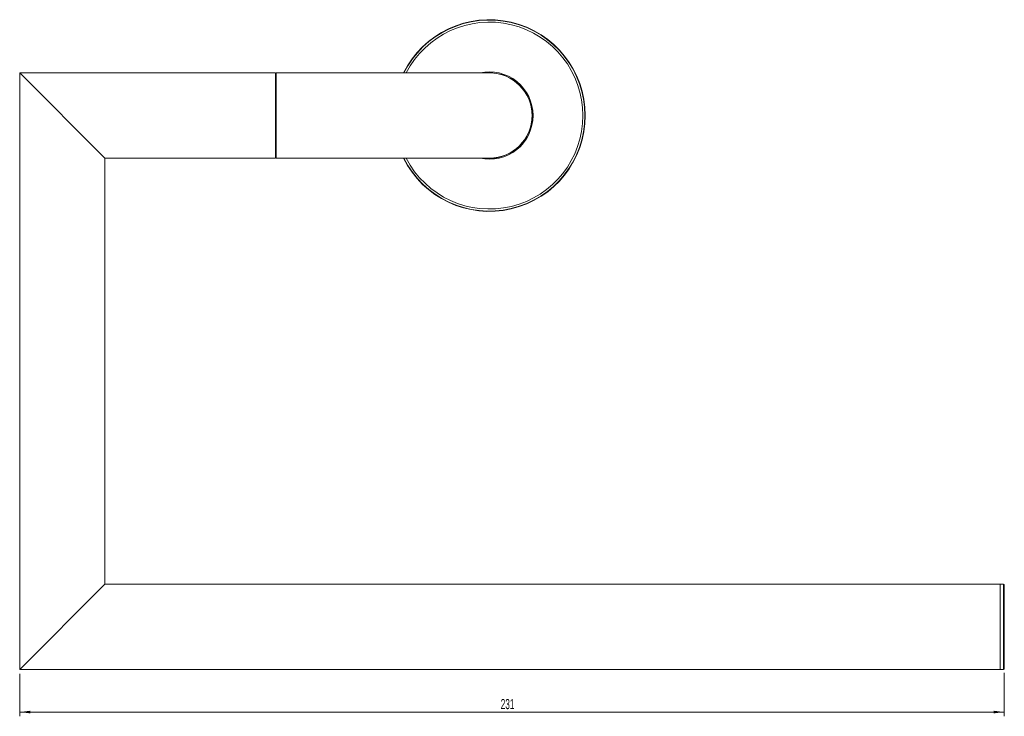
# Model space of a CAD drawing. Header units: millimetres. Extents: x -397 to 242, y -12 to 591.
# Tile 2 of 4: x -397 to -166, y 428 to 591. Entities that reach past the tile are written whole.
import ezdxf

# ---------------------------------------------------------------- set-up
doc = ezdxf.new("R2010")
doc.units = ezdxf.units.MM
doc.styles.add('SLDTEXTSTYLE0', font='TXT', dxfattribs={"width": 0.605})
doc.dimstyles.new('SLDDIMSTYLE0', dxfattribs={"dimtxt": 2.311487, "dimasz": 2.5, "dimexe": 0, "dimexo": 0.0625, "dimgap": 0.577872, "dimtad": 1, "dimtoh": 1, "dimrnd": 1e-09, "dimzin": 12, "dimdsep": 46, "dimtxsty": 'SLDTEXTSTYLE0', "dimsah": 1, "dimcen": 0.09, "dimadec": 0, "dimazin": 0, "dimtfac": 1, "dimtofl": 0, "dimtmove": 0, "dimatfit": 3, "dimfxl": 1, "dimfrac": 2, "dimtolj": 1, "dimtzin": 12, "dimarcsym": 0})

# ---------------------------------------------------------------- blocks, each defined once
blk = doc.blocks.new('*D1')
at = {"color": 7, "linetype": 'Continuous', "lineweight": 0}
for p, q in [((-397.45, 437.86), (-397.45, 427.86)), ((-166.45, 438.06), (-166.45, 427.86)), ((-397.45, 428.86), (-166.45, 428.86))]:
    blk.add_line(p, q, dxfattribs=at)
for points in [[(-397.45, 428.86), (-394.95, 428.55), (-394.95, 429.17)], [(-166.45, 428.86), (-168.95, 429.17), (-168.95, 428.55)]]:
    blk.add_solid(points, dxfattribs=at)
at = {"color": 7, "linetype": 'Continuous', "lineweight": 0, "insert": (-284.59, 431.93), "char_height": 2.381, "attachment_point": 1, "style": 'SLDTEXTSTYLE0'}
blk.add_mtext('231', dxfattribs=at)

msp = doc.modelspace()

# ---------------------------------------------------------------- linework, layer by layer
at = {"color": 7, "linetype": 'Continuous', "lineweight": 15}
for p, q in [((-337.447, 578.862), (-397.447, 578.862)), ((-397.447, 578.862), (-397.447, 438.862)), ((-397.447, 578.862), (-377.447, 558.862)), ((-337.447, 578.862), (-337.447, 558.862)), ((-287.247, 578.862), (-337.247, 578.862)), ((-337.247, 578.862), (-337.247, 558.862)), ((-377.447, 558.862), (-337.447, 558.862)), ((-377.447, 458.862), (-377.447, 558.862)), ((-337.247, 558.862), (-287.247, 558.862)), ((-397.447, 438.862), (-377.447, 458.862)), ((-167.447, 458.862), (-377.447, 458.862)), ((-166.647, 458.862), (-167.447, 458.862)), ((-167.447, 449.684), (-167.447, 458.862)), ((-166.447, 458.662), (-166.447, 449.667)), ((-167.447, 438.862), (-167.447, 449.684)), ((-166.447, 449.667), (-166.447, 439.062)), ((-397.447, 438.862), (-167.447, 438.862)), ((-167.447, 438.862), (-166.647, 438.862))]:
    msp.add_line(p, q, dxfattribs=at)
at = {"color": 142, "linetype": 'Continuous', "lineweight": 0, "true_color": 0x0080c0}
for p, q in [((-287.226, 558.831), (-288.044, 558.862)), ((-167.447, 458.862), (-167.447, 438.862))]:
    msp.add_line(p, q, dxfattribs=at)
at = {"color": 8, "linetype": 'Continuous', "lineweight": 15}
for p, q in [((-166.647, 449.684), (-166.647, 458.862)), ((-166.647, 438.862), (-166.647, 449.684))]:
    msp.add_line(p, q, dxfattribs=at)
at = {"color": 142, "linetype": 'Continuous', "lineweight": 0, "true_color": 0x0080c0, "flags": 128}
for points in [[(-288.044, 578.862), (-286.822, 578.885), (-286.431, 578.861)], [(-277.563, 571.481), (-277.36, 570.558), (-277.216, 568.862)], [(-277.216, 568.862), (-277.36, 567.167), (-277.643, 565.966)]]:
    msp.add_lwpolyline(points, dxfattribs=at)
at = {"color": 7, "linetype": 'Continuous', "lineweight": 15}
for centre, radius, start, end in [((-287.247, 568.862), 22.5, 206.3878, 153.6122), ((-287.247, 568.862), 10, 270, 90), ((-166.647, 458.662), 0.2, 360, 90), ((-166.647, 439.062), 0.2, 270, 0)]:
    msp.add_arc(centre, radius, start, end, dxfattribs=at)
at = {"color": 8, "linetype": 'Continuous', "lineweight": 15}
for radius, start, end in [(22.42, 206.48984, 153.51016), (21.933, 0, 152.87452), (10.25, 0, 102.68442), (10.048, 0, 95.58648), (21.933, 207.12548, 0), (10.25, 257.31558, 0), (10.048, 264.41352, 0)]:
    msp.add_arc((-287.247, 568.862), radius, start, end, dxfattribs=at)

# ---------------------------------------------------------------- dimensions: what is measured, and where the dimension line sits
at = {"color": 7, "linetype": 'Continuous', "lineweight": 0}
dim = msp.add_linear_dim(base=(-166.447, 428.862), p1=(-397.447, 438.862), p2=(-166.447, 439.062), dimstyle='SLDDIMSTYLE0', dxfattribs=at)
dim.commit()
dim.dimension.update_dxf_attribs({"geometry": '*D1', "text_midpoint": (-281.947, 428.862), "dimtype": 160})

doc.saveas('drawing.dxf')
